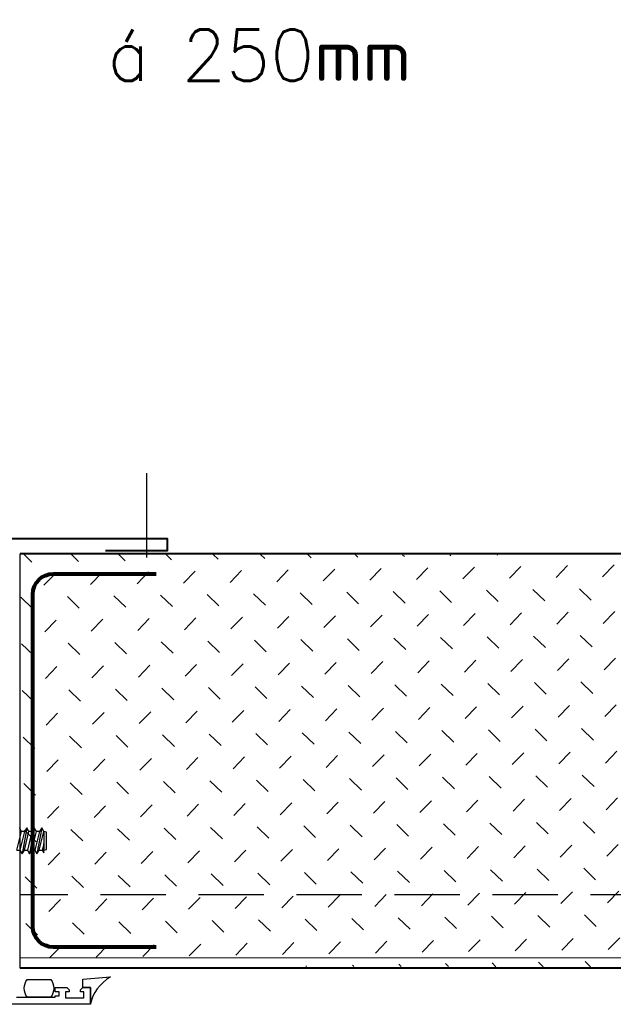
# Model space of a CAD drawing. Header units: millimetres. Extents: x -385852 to 238709, y -99680 to 201840.
# Tile 14 of 175: x 1792 to 1936, y -52482 to -52243. Entities that reach past the tile are written whole.
import ezdxf

# ---------------------------------------------------------------- set-up
doc = ezdxf.new("R2010")
doc.units = ezdxf.units.MM
doc.linetypes.add('HIDDEN2', pattern=[4.7625, 3.175, -1.5875])
doc.layers.add('FASTENERS', color=7, linetype='Continuous')
doc.layers.add('WINDOWS', color=7, linetype='Continuous')
for name, color, linetype, lineweight in [('KING_DET_fastening', 7, 'Continuous', 25), ('KING_DET_flashing', 40, 'Continuous', 40), ('KING_DET_hatch', 1, 'Continuous', 18), ('KING_DET_panel-sheet', 5, 'Continuous', 40), ('KING_DET_remainder', 253, 'Continuous', 30), ('KING_DET_secondary steel', 140, 'Continuous', 80), ('KING_DET_text-note', 7, 'Continuous', 25)]:
    doc.layers.add(name, color=color, linetype=linetype, lineweight=lineweight)
doc.styles.get("Standard").update_dxf_attribs({"font": 'isocpeur.ttf', "height": 20})

# ---------------------------------------------------------------- blocks, each defined once
blk = doc.blocks.new('okno AL-FR')
at = {"layer": 'FASTENERS', "color": 7}
for p, q in [((36.07, -16.63), (29.77, -17.79)), ((30.66, -16.5), (29.98, -16.11)), ((29.98, -16.11), (32.24, -16.11)), ((30.66, -16.11), (30.84, -15.42)), ((35.18, -16.11), (30.66, -16.11)), ((32.24, -16.11), (30.66, -16.5)), ((30.66, -17.23), (35.18, -16.11)), ((30.66, -17.23), (30.66, -16.5)), ((30.84, -15.42), (35, -15.42)), ((35, -15.42), (35.18, -16.11)), ((35.18, -16.11), (36.07, -16.63)), ((36.07, -16.63), (35.18, -17.19)), ((29.77, -17.79), (30.66, -17.23)), ((30.66, -18.31), (29.77, -17.79)), ((36.07, -18.43), (29.77, -19.59)), ((29.77, -19.59), (30.66, -19.03)), ((35.18, -17.19), (30.66, -18.31)), ((30.66, -19.03), (35.18, -17.91)), ((30.66, -19.03), (30.66, -18.31)), ((35.18, -18.99), (30.66, -20.11)), ((35.18, -17.91), (36.07, -18.43)), ((36.07, -18.43), (35.18, -18.99)), ((35.18, -18.99), (35.18, -19.72)), ((30.66, -20.11), (29.77, -19.59)), ((36.07, -20.24), (29.77, -21.4)), ((29.77, -21.4), (30.66, -20.84)), ((30.66, -21.92), (29.77, -21.4)), ((30.66, -20.84), (35.18, -19.72)), ((30.66, -20.84), (30.66, -20.11)), ((35.18, -20.8), (30.66, -21.92)), ((35.18, -19.72), (36.07, -20.24)), ((36.07, -20.24), (35.18, -20.8)), ((35.18, -20.8), (35.18, -21.52)), ((30.66, -22.64), (35.18, -21.52)), ((30.66, -22.64), (30.66, -21.92)), ((35.18, -21.52), (36.07, -22.04))]:
    blk.add_line(p, q, dxfattribs=at)
at = {"layer": 'FASTENERS'}
blk.add_line((35.18, -17.19), (35.18, -17.91), dxfattribs=at)
at = {"layer": 'WINDOWS', "color": 7}
for points in [[(-0.06, 0.07), (-1.78, -2.45), (-4.04, -4.29), (-6.77, -4.8)], [(-0.7, -6.64), (-0.7, -6.64), (-0.06, 0.07), (-0.06, 0.07)], [(-6.77, -4.8), (-6.77, -4.8), (-6.77, -76.72), (-6.77, -76.72)], [(-2.71, -4.8), (-2.71, -4.8), (-6.77, -4.8), (-6.77, -4.8)], [(-6.77, -4.8), (-6.77, -4.8), (-2.71, -4.8), (-2.71, -4.8)], [(-5.19, -10.82), (-5.19, -10.82), (-5.19, -6.36), (-5.19, -6.36)], [(-5.19, -6.36), (-5.19, -6.36), (-3.74, -6.36), (-3.74, -6.36)], [(-3.74, -6.36), (-3.74, -6.36), (-3.74, -7.2), (-3.74, -7.2)], [(-3.27, -7.2), (-3.27, -7.2), (-2.71, -6.64), (-2.71, -6.64)], [(-2.71, -6.64), (-2.71, -6.64), (-2.71, -4.8), (-2.71, -4.8)], [(-2.71, -4.8), (-2.71, -4.8), (-2.71, -6.64), (-2.71, -6.64)], [(-2.71, -6.64), (-2.71, -6.64), (-0.7, -6.64), (-0.7, -6.64)], [(-3.74, -7.2), (-3.74, -7.2), (-3.27, -7.2), (-3.27, -7.2)], [(-3.74, -10.82), (-3.74, -10.82), (-5.19, -10.82), (-5.19, -10.82)], [(-3.27, -9.99), (-3.27, -9.99), (-3.74, -9.99), (-3.74, -9.99)], [(-3.74, -9.99), (-3.74, -9.99), (-3.74, -10.82), (-3.74, -10.82)], [(-2.71, -10.55), (-2.71, -10.55), (-3.27, -9.99), (-3.27, -9.99)], [(-2.71, -13.35), (-2.71, -13.35), (-2.71, -10.55), (-2.71, -10.55)], [(-5.01, -22.71), (-5.01, -22.71), (-5.01, -13.35), (-5.01, -13.35)], [(-5.01, -13.35), (-5.01, -13.35), (-4.71, -13.35), (-4.71, -13.35)], [(-4.71, -13.35), (-4.71, -13.35), (-4.71, -12.36), (-4.71, -12.36)], [(-4.71, -12.36), (-4.71, -12.36), (-3.74, -12.36), (-3.74, -12.36)], [(-3.74, -12.36), (-3.74, -12.36), (-3.74, -13.35), (-3.74, -13.35)], [(-3.74, -13.35), (-3.74, -13.35), (-2.71, -13.35), (-2.71, -13.35)], [(-5.01, -14.4), (-5.01, -14.4), (-5.01, -20.16), (-5.01, -20.16)], [(-0.75, -20.16), (-0.75, -20.16), (-0.75, -14.4), (-0.75, -14.4)]]:
    blk.add_open_spline(points, degree=3, dxfattribs=at)
for points, knots in [([(-0.75, -14.4), (-1.35, -13.96), (-2.08, -13.7), (-2.88, -13.7), (-3.68, -13.7), (-4.42, -13.96), (-5.01, -14.4)], [4, 4, 4, 4, 5, 5, 5, 6, 6, 6, 6]), ([(-5.01, -20.16), (-4.42, -20.6), (-3.68, -20.87), (-2.88, -20.87), (-2.08, -20.87), (-1.35, -20.6), (-0.75, -20.16)], [1, 1, 1, 1, 2, 2, 2, 3, 3, 3, 3])]:
    blk.add_open_spline(points, degree=3, knots=knots, dxfattribs=at)
blk = doc.blocks.new('fh1')
at = {"layer": 'KING_DET_hatch'}
h = blk.add_hatch(dxfattribs=at)
h.set_pattern_fill('ZEM_NASYPANA', color=256, scale=4, angle=89.1301, style=0)
h.set_pattern_definition([(134.130086, (37522.079, -16577.347), (-11.3124045, 0.1717679), [4, -12]), (224.130086, (37516.552, -16568.777), (-0.1717679, -11.3124045), [4, -12])])
h.paths.add_polyline_path([(-416.34, -100.7), (-416.5, -0.7), (-0.15, -0.06), (0, -100.06)])
edge = h.paths.add_edge_path(flags=17)
edge.add_line((-416.35, -97.7), (0, -97.06))
blk.add_line((-416.35, -98.12), (0, -98.12), dxfattribs=at)
at = {"layer": 'KING_DET_panel-sheet', "linetype": 'Continuous'}
for p, q in [((-416.5, 0), (0, 0)), ((-416.35, -100.58), (0, -100.58))]:
    blk.add_line(p, q, dxfattribs=at)
at = {"layer": 'KING_DET_remainder', "linetype": 'Continuous'}
blk.add_line((0, -100.58), (0, 0), dxfattribs=at)
at = {"layer": 'KING_DET_remainder', "linetype": 'HIDDEN2', "ltscale": 5}
blk.add_line((-416.35, -82.82), (0, -82.82), dxfattribs=at)

msp = doc.modelspace()

# ---------------------------------------------------------------- linework, layer by layer
at = {"layer": 'KING_DET_fastening'}
msp.add_line((1823.08247, -52373.93544), (1823.08247, -52353.46269), dxfattribs=at)
at = {"layer": 'KING_DET_flashing', "linetype": 'Continuous'}
msp.add_lwpolyline([(1788.02257, -52427.9174), (1773.02257, -52427.9174), (1773.02257, -52424.9174), (1788.02257, -52424.9174), (1788.02257, -52369.32531), (1828.02257, -52369.32531), (1828.02257, -52372.32531), (1813.02257, -52372.32531)], dxfattribs=at)
at = {"layer": 'KING_DET_secondary steel', "linetype": 'Continuous'}
msp.add_lwpolyline([(1825.38414, -52468.58338), (1800.38414, -52468.58338, -0.414213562), (1795.38414, -52463.58338), (1795.38414, -52411.39895), (1795.38414, -52382.90544, -0.414213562), (1800.38414, -52377.90544), (1825.38414, -52377.90544)], format="xyb", dxfattribs=at)

# ---------------------------------------------------------------- block references
at = {"layer": 'KING_DET_hatch', "xscale": -1}
msp.add_blockref('fh1', (1792.33934, -52373.07476), dxfattribs=at)
at = {"layer": 'KING_DET_hatch', "xscale": -1, "rotation": 270}
msp.add_blockref('okno AL-FR', (1814.17076, -52475.67516), dxfattribs=at)

# ---------------------------------------------------------------- texts
at = {"layer": 'KING_DET_text-note', "color": 7, "insert": (1887.30807, -52245.75987), "char_height": 12.5, "width": 171.5, "attachment_point": 3}
msp.add_mtext('{\\Fsimplex.shx|c238;á} {\\Fsimplex.shx|c238;250}mm', dxfattribs=at)

doc.saveas('drawing.dxf')
